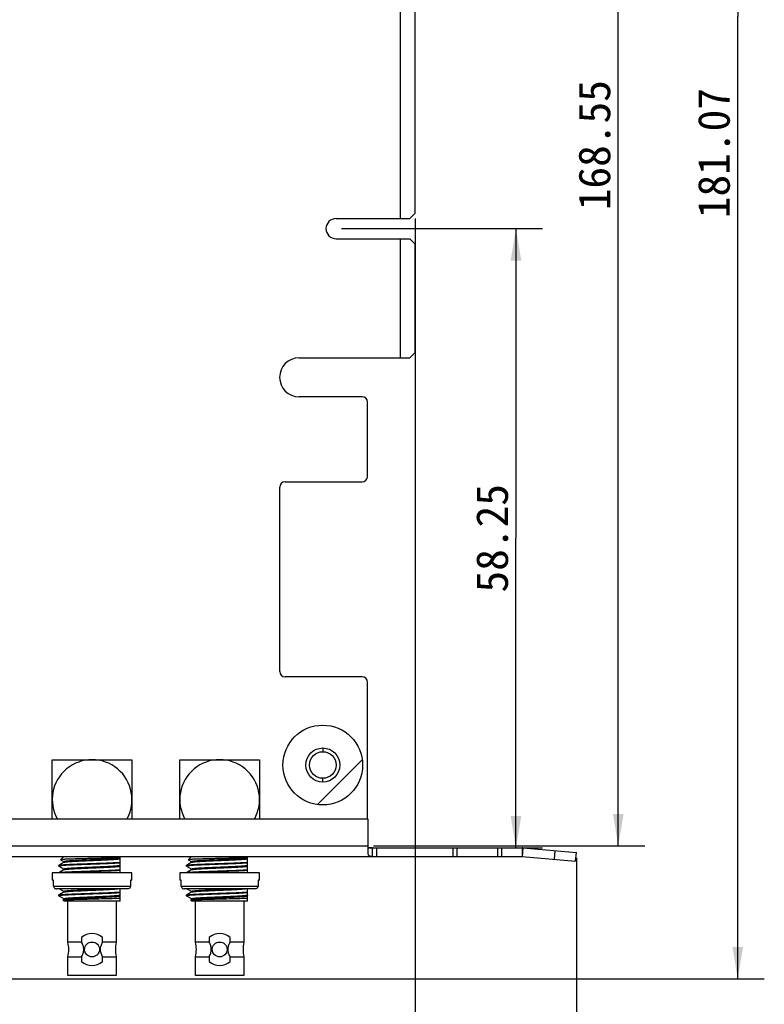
# Model space of a CAD drawing. Header units: millimetres. Extents: x 0 to 559, y 0 to 432.
# Tile 8 of 12: x 279 to 349, y 97 to 190. Entities that reach past the tile are written whole.
import ezdxf
from ezdxf.enums import TextEntityAlignment as Align

# ---------------------------------------------------------------- set-up
doc = ezdxf.new("R2010")
doc.units = ezdxf.units.MM
doc.header["$LTSCALE"] = 30.734
doc.layers.get('0').update_dxf_attribs({"linetype": 'CONTINUOUS'})
doc.layers.add('00_COMPONENTS', color=7, linetype='CONTINUOUS')
doc.layers.add('51__DRAFT_DIMS', color=7, linetype='CONTINUOUS')
doc.styles.get("Standard").update_dxf_attribs({"font": 'simfang.ttf'})
doc.dimstyles.new('DIMSTYLE_1', dxfattribs={"dimtxt": 3, "dimasz": 3, "dimexe": 2.5, "dimexo": 0.5, "dimgap": 0.75, "dimtad": 1, "dimdsep": 46, "dimtxsty": 'STANDARD', "dimblk": '_FILLED', "dimblk1": '_FILLED', "dimblk2": '_FILLED', "dimcen": 0.09, "dimclrt": 3, "dimazin": 2, "dimtp": 0.5, "dimtm": 0.5, "dimtfac": 1, "dimtofl": 0, "dimtmove": 0, "dimatfit": 3, "dimldrblk": '_FILLED', "dimfxl": 1, "dimtolj": 1, "dimarcsym": 0})
doc.dimstyles.new('DIMSTYLE_2', dxfattribs={"dimtxt": 3, "dimasz": 3, "dimexe": 2.5, "dimexo": 0.5, "dimgap": 0.75, "dimtad": 1, "dimdsep": 46, "dimtxsty": 'STANDARD', "dimblk": '_FILLED', "dimblk1": '_FILLED', "dimblk2": '_FILLED', "dimcen": 0.09, "dimclrt": 3, "dimazin": 2, "dimtp": 0.3, "dimtm": 0.3, "dimtfac": 1, "dimtofl": 0, "dimtmove": 0, "dimatfit": 3, "dimldrblk": '_FILLED', "dimfxl": 1, "dimtolj": 1, "dimarcsym": 0})

# ---------------------------------------------------------------- blocks, each defined once
blk = doc.blocks.new('_FILLED')
at = {"color": 0, "linetype": 'ByBlock'}
blk.add_solid([(0, 0), (-1, 0.167), (-1, -0.167)], dxfattribs=at)
blk = doc.blocks.new('*D1')
at = {"layer": '51__DRAFT_DIMS', "color": 4}
for p, q in [((303.14, 280.376), (348.72, 280.376)), ((346.22, 280.376), (346.22, 189.842)), ((346.22, 99.308), (346.22, 189.842)), ((210.823, 99.308), (348.72, 99.308))]:
    blk.add_line(p, q, dxfattribs=at)
at = {"layer": '51__DRAFT_DIMS', "color": 4, "xscale": 3, "yscale": 3, "zscale": 3}
for p, rotation in [((346.22, 280.376), 90), ((346.22, 99.308), 270)]:
    blk.add_blockref('_FILLED', p, dxfattribs=dict(at, rotation=rotation))
at = {"layer": '51__DRAFT_DIMS', "color": 3}
blk.add_text('181.07', height=3, rotation=90, dxfattribs=at).set_placement((345.47, 176.983), align=Align.CENTER)
blk = doc.blocks.new('*D2')
at = {"layer": '51__DRAFT_DIMS', "color": 4}
for p, q in [((303.14, 280.376), (337.479, 280.376)), ((334.979, 280.376), (334.979, 196.101)), ((334.979, 111.826), (334.979, 196.101)), ((311.962, 111.826), (337.479, 111.826))]:
    blk.add_line(p, q, dxfattribs=at)
at = {"layer": '51__DRAFT_DIMS', "color": 4, "xscale": 3, "yscale": 3, "zscale": 3}
for p, rotation in [((334.979, 280.376), 90), ((334.979, 111.826), 270)]:
    blk.add_blockref('_FILLED', p, dxfattribs=dict(at, rotation=rotation))
at = {"layer": '51__DRAFT_DIMS', "color": 3}
blk.add_text('168.55', height=3, rotation=90, dxfattribs=at).set_placement((334.229, 177.728), align=Align.CENTER)
blk = doc.blocks.new('*D3')
at = {"layer": '51__DRAFT_DIMS', "color": 4}
for p, q in [((308.94, 169.876), (327.858, 169.876)), ((325.358, 169.876), (325.358, 140.751)), ((325.358, 111.626), (325.358, 140.751)), ((319.962, 111.626), (327.858, 111.626))]:
    blk.add_line(p, q, dxfattribs=at)
at = {"layer": '51__DRAFT_DIMS', "color": 4, "xscale": 3, "yscale": 3, "zscale": 3}
for p, rotation in [((325.358, 169.876), 90), ((325.358, 111.626), 270)]:
    blk.add_blockref('_FILLED', p, dxfattribs=dict(at, rotation=rotation))
at = {"layer": '51__DRAFT_DIMS', "color": 3}
blk.add_text('58.25', height=3, rotation=90, dxfattribs=at).set_placement((324.608, 140.751), align=Align.CENTER)
blk = doc.blocks.new('*D4')
at = {"layer": '51__DRAFT_DIMS', "color": 4}
for p, q in [((315.89, 170.826), (315.89, 89.806)), ((204.74, 112.726), (204.74, 89.806)), ((204.74, 92.306), (260.315, 92.306)), ((315.89, 92.306), (260.315, 92.306))]:
    blk.add_line(p, q, dxfattribs=at)
at = {"layer": '51__DRAFT_DIMS', "color": 4, "xscale": 3, "yscale": 3, "zscale": 3, "rotation": 180}
blk.add_blockref('_FILLED', (204.74, 92.306), dxfattribs=at)
at = {"layer": '51__DRAFT_DIMS', "color": 4, "xscale": 3, "yscale": 3, "zscale": 3}
blk.add_blockref('_FILLED', (315.89, 92.306), dxfattribs=at)
at = {"layer": '51__DRAFT_DIMS', "color": 3}
blk.add_text('111.15', height=3, dxfattribs=at).set_placement((260.315, 93.056), align=Align.CENTER)
blk = doc.blocks.new('*D5')
at = {"layer": '51__DRAFT_DIMS', "color": 4}
for p, q in [((331.045, 110.683), (331.045, 83.054)), ((211.03, 99.396), (211.03, 83.054)), ((211.03, 85.554), (271.037, 85.554)), ((331.045, 85.554), (271.037, 85.554))]:
    blk.add_line(p, q, dxfattribs=at)
at = {"layer": '51__DRAFT_DIMS', "color": 4, "xscale": 3, "yscale": 3, "zscale": 3, "rotation": 180}
blk.add_blockref('_FILLED', (211.03, 85.554), dxfattribs=at)
at = {"layer": '51__DRAFT_DIMS', "color": 4, "xscale": 3, "yscale": 3, "zscale": 3}
blk.add_blockref('_FILLED', (331.045, 85.554), dxfattribs=at)
at = {"layer": '51__DRAFT_DIMS', "color": 3}
blk.add_text('120.02', height=3, dxfattribs=at).set_placement((271.037, 86.304), align=Align.CENTER)
blk = doc.blocks.new('*D6')
at = {"layer": '51__DRAFT_DIMS', "color": 4}
for p, q in [((204.74, 112.726), (204.74, 71.991)), ((331.045, 110.683), (331.045, 71.991)), ((204.74, 74.491), (267.892, 74.491)), ((331.045, 74.491), (267.892, 74.491))]:
    blk.add_line(p, q, dxfattribs=at)
at = {"layer": '51__DRAFT_DIMS', "color": 4, "xscale": 3, "yscale": 3, "zscale": 3, "rotation": 180}
blk.add_blockref('_FILLED', (204.74, 74.491), dxfattribs=at)
at = {"layer": '51__DRAFT_DIMS', "color": 4, "xscale": 3, "yscale": 3, "zscale": 3}
blk.add_blockref('_FILLED', (331.045, 74.491), dxfattribs=at)
at = {"layer": '51__DRAFT_DIMS', "color": 3}
blk.add_text('126.31', height=3, dxfattribs=at).set_placement((267.892, 75.241), align=Align.CENTER)

msp = doc.modelspace()

# ---------------------------------------------------------------- linework, layer by layer
at = {"layer": '00_COMPONENTS', "color": 7}
for p, q in [((314.49, 170.826), (314.49, 209.026)), ((315.89, 171.326), (315.89, 208.526)), ((308.44, 170.826), (315.39, 170.826)), ((315.39, 170.826), (315.89, 171.326)), ((308.44, 168.926), (315.39, 168.926)), ((314.49, 157.716), (314.49, 168.926)), ((315.89, 168.426), (315.39, 168.926)), ((315.89, 158.216), (315.89, 168.426)), ((304.955, 157.716), (315.39, 157.716)), ((315.39, 157.716), (315.89, 158.216)), ((310.89, 154.066), (304.955, 154.066)), ((311.39, 146.566), (311.39, 153.566)), ((303.14, 128.226), (303.14, 145.566)), ((303.64, 146.066), (310.89, 146.066)), ((310.89, 127.726), (303.64, 127.726)), ((311.39, 114.326), (311.39, 127.226)), ((281.74, 119.926), (289.24, 119.926)), ((281.74, 114.326), (281.74, 119.926)), ((289.24, 119.926), (289.24, 114.326)), ((293.74, 119.926), (301.24, 119.926)), ((293.74, 114.326), (293.74, 119.926)), ((301.24, 119.926), (301.24, 114.326)), ((311.462, 114.326), (220.977, 114.326)), ((311.462, 111.189), (311.462, 114.326)), ((311.462, 111.626), (325.945, 111.626)), ((311.862, 110.826), (311.862, 111.626)), ((312.262, 110.826), (312.262, 111.626)), ((326.014, 111.623), (331.045, 111.183)), ((330.975, 110.386), (331.045, 111.183)), ((211.23, 110.826), (325.945, 110.826)), ((282.865, 110.284), (282.37, 109.997)), ((282.53, 110.517), (282.84, 110.826)), ((282.53, 110.517), (282.531, 110.513)), ((282.531, 110.513), (282.859, 110.323)), ((282.859, 110.28), (282.859, 110.326)), ((282.859, 110.276), (282.865, 110.284)), ((288.115, 109.283), (288.115, 110.826)), ((294.865, 110.284), (294.37, 109.997)), ((294.53, 110.517), (294.84, 110.826)), ((294.53, 110.517), (294.531, 110.513)), ((294.531, 110.513), (294.859, 110.323)), ((294.859, 110.28), (294.859, 110.326)), ((294.859, 110.276), (294.865, 110.284)), ((300.115, 109.283), (300.115, 110.826)), ((325.945, 110.826), (330.975, 110.386)), ((282.365, 109.991), (282.37, 109.997)), ((282.365, 109.912), (282.365, 109.991)), ((282.365, 109.912), (282.37, 109.906)), ((282.365, 109.291), (282.37, 109.297)), ((282.365, 109.283), (282.365, 109.291)), ((282.37, 109.906), (282.859, 109.623)), ((282.865, 109.584), (282.37, 109.297)), ((282.859, 109.58), (282.859, 109.626)), ((282.859, 109.576), (282.865, 109.584)), ((294.365, 109.991), (294.37, 109.997)), ((294.365, 109.912), (294.365, 109.991)), ((294.365, 109.912), (294.37, 109.906)), ((294.365, 109.291), (294.37, 109.297)), ((294.365, 109.283), (294.365, 109.291)), ((294.37, 109.906), (294.859, 109.623)), ((294.865, 109.584), (294.37, 109.297)), ((294.859, 109.58), (294.859, 109.626)), ((294.859, 109.576), (294.865, 109.584)), ((289.24, 109.283), (281.74, 109.283)), ((281.74, 109.283), (281.74, 108.583)), ((281.875, 108.583), (281.74, 108.583)), ((281.875, 108.033), (281.875, 108.583)), ((289.24, 108.583), (289.104, 108.583)), ((289.104, 108.583), (289.104, 108.033)), ((289.24, 108.583), (289.24, 109.283)), ((301.24, 109.283), (293.74, 109.283)), ((293.74, 109.283), (293.74, 108.583)), ((293.875, 108.583), (293.74, 108.583)), ((293.875, 108.033), (293.875, 108.583)), ((301.24, 108.583), (301.104, 108.583)), ((301.104, 108.583), (301.104, 108.033)), ((301.24, 108.583), (301.24, 109.283)), ((288.844, 107.783), (282.135, 107.783)), ((282.865, 107.484), (282.37, 107.197)), ((282.409, 107.783), (282.859, 107.523)), ((282.859, 107.48), (282.859, 107.526)), ((282.859, 107.476), (282.865, 107.484)), ((288.115, 106.626), (288.115, 107.783)), ((300.844, 107.783), (294.135, 107.783)), ((294.865, 107.484), (294.37, 107.197)), ((294.409, 107.783), (294.859, 107.523)), ((294.859, 107.48), (294.859, 107.526)), ((294.859, 107.476), (294.865, 107.484)), ((300.115, 106.626), (300.115, 107.783)), ((282.365, 107.191), (282.37, 107.197)), ((282.365, 107.126), (282.365, 107.191)), ((282.365, 107.126), (282.394, 107.126)), ((282.399, 107.092), (282.365, 107.126)), ((282.399, 107.092), (282.418, 107.078)), ((282.418, 107.078), (282.859, 106.823)), ((282.767, 106.724), (282.769, 106.728)), ((282.865, 106.626), (282.767, 106.724)), ((282.865, 106.784), (282.769, 106.728)), ((282.859, 106.78), (282.859, 106.826)), ((288.115, 106.626), (282.865, 106.626)), ((283.215, 102.756), (283.215, 106.626)), ((287.765, 106.626), (287.765, 102.756)), ((294.365, 107.191), (294.37, 107.197)), ((294.365, 107.126), (294.365, 107.191)), ((294.365, 107.126), (294.394, 107.126)), ((294.399, 107.092), (294.365, 107.126)), ((294.399, 107.092), (294.418, 107.078)), ((294.418, 107.078), (294.859, 106.823)), ((294.767, 106.724), (294.769, 106.728)), ((294.865, 106.626), (294.767, 106.724)), ((294.865, 106.784), (294.769, 106.728)), ((294.859, 106.78), (294.859, 106.826)), ((300.115, 106.626), (294.865, 106.626)), ((295.215, 102.756), (295.215, 106.626)), ((299.765, 106.626), (299.765, 102.756)), ((284.503, 103.206), (284.503, 102.756)), ((286.476, 102.756), (286.476, 103.206)), ((296.503, 103.206), (296.503, 102.756)), ((298.476, 102.756), (298.476, 103.206)), ((284.503, 102.756), (283.215, 102.756)), ((287.765, 102.756), (286.476, 102.756)), ((296.503, 102.756), (295.215, 102.756)), ((299.765, 102.756), (298.476, 102.756)), ((283.215, 101.397), (284.503, 101.397)), ((283.215, 99.626), (283.215, 101.397)), ((284.503, 101.397), (284.503, 100.946)), ((286.476, 101.397), (287.765, 101.397)), ((286.476, 100.946), (286.476, 101.397)), ((287.765, 101.397), (287.765, 99.626)), ((295.215, 101.397), (296.503, 101.397)), ((295.215, 99.626), (295.215, 101.397)), ((296.503, 101.397), (296.503, 100.946)), ((298.476, 101.397), (299.765, 101.397)), ((298.476, 100.946), (298.476, 101.397)), ((299.765, 101.397), (299.765, 99.626)), ((287.765, 99.626), (283.215, 99.626)), ((299.765, 99.626), (295.215, 99.626))]:
    msp.add_line(p, q, dxfattribs=at)
at = {"layer": '00_COMPONENTS', "color": 4}
for p, q in [((307.19, 121.023), (307.19, 120.676)), ((306.703, 115.708), (310.908, 119.913)), ((307.19, 117.83), (307.19, 118.176)), ((213.19, 111.826), (311.462, 111.826)), ((319.462, 110.826), (319.462, 111.626)), ((319.816, 110.826), (319.816, 111.626)), ((323.633, 111.626), (323.633, 110.826)), ((323.987, 111.626), (323.987, 110.826)), ((325.945, 111.626), (325.945, 110.826)), ((326.014, 111.623), (325.945, 110.826)), ((328.982, 110.561), (329.052, 111.358)), ((281.875, 108.033), (289.104, 108.033)), ((293.875, 108.033), (301.104, 108.033))]:
    msp.add_line(p, q, dxfattribs=at)
at = {"layer": '00_COMPONENTS', "color": 7}
for centre, radius in [((307.19, 119.426), 3.75), ((307.19, 119.426), 1.6), ((307.19, 119.426), 1.25), ((285.49, 102.076), 0.7), ((297.49, 102.076), 0.7)]:
    msp.add_circle(centre, radius, dxfattribs=at)
for centre, radius, start, end in [((308.44, 169.876), 0.95, 90, 270), ((304.955, 155.891), 1.825, 90, 270), ((310.89, 153.566), 0.5, 0, 90), ((310.89, 146.566), 0.5, 270, 360), ((303.64, 145.566), 0.5, 90, 180), ((303.64, 128.226), 0.5, 180, 270), ((310.89, 127.226), 0.5, 0, 90), ((285.49, 116.176), 3.75, 330.43217, 209.56781), ((297.49, 116.176), 3.75, 330.43217, 209.56781), ((325.945, 110.826), 0.8, 85, 90), ((285.49, 102.076), 1.5, 48.87931, 131.12069), ((297.49, 102.076), 1.5, 48.87931, 131.12069), ((280.37, 102.076), 2.925, 346.56881, 13.43119), ((290.61, 102.076), 2.925, 166.56881, 193.43119), ((292.37, 102.076), 2.925, 346.56881, 13.43119), ((302.61, 102.076), 2.925, 166.56881, 193.43119), ((285.49, 102.076), 1.5, 228.87931, 311.12069), ((297.49, 102.076), 1.5, 228.87931, 311.12069)]:
    msp.add_arc(centre, radius, start, end, dxfattribs=at)
for points, knots in [([(311.862, 111.626), (311.801, 111.626), (311.698, 111.626), (311.58, 111.63), (311.513, 111.645), (311.485, 111.66), (311.465, 111.676), (311.463, 111.692), (311.462, 111.699)], [0, 0, 0, 0, 0.43082, 0.723342, 0.82573, 0.899533, 0.948203, 1, 1, 1, 1]), ([(311.862, 110.826), (311.821, 110.826), (311.757, 110.826), (311.672, 110.831), (311.606, 110.842), (311.542, 110.88), (311.494, 110.955), (311.466, 111.061), (311.463, 111.143), (311.462, 111.189)], [0, 0, 0, 0, 0.190813, 0.291774, 0.392623, 0.497702, 0.624978, 0.787902, 1, 1, 1, 1]), ([(282.37, 109.997), (282.373, 109.999), (282.381, 110.002), (282.403, 110.008), (282.442, 110.015), (282.504, 110.024), (282.584, 110.032), (282.681, 110.041), (282.796, 110.05), (282.928, 110.059), (283.134, 110.072), (283.426, 110.087), (283.812, 110.103), (284.24, 110.119), (284.699, 110.136), (285.177, 110.154), (285.819, 110.178), (286.582, 110.207), (287.3, 110.233), (287.798, 110.257), (288.016, 110.27), (288.115, 110.277)], [0, 0, 0, 0, 0.001795, 0.004376, 0.011956, 0.022763, 0.036743, 0.053824, 0.0739, 0.096854, 0.122545, 0.181499, 0.249322, 0.324355, 0.404765, 0.488579, 0.573737, 0.739741, 0.886591, 0.948261, 1, 1, 1, 1]), ([(282.53, 110.517), (282.529, 110.516), (282.529, 110.514), (282.53, 110.513), (282.531, 110.512)], [0, 0, 0, 0, 0.411609, 1, 1, 1, 1]), ([(288.115, 110.717), (288.052, 110.711), (287.901, 110.702), (287.635, 110.689), (287.297, 110.676), (286.898, 110.665), (286.452, 110.653), (285.973, 110.64), (285.476, 110.627), (284.978, 110.614), (284.493, 110.602), (284.037, 110.59), (283.681, 110.581), (283.421, 110.572), (283.248, 110.566), (283.091, 110.56), (282.952, 110.554), (282.832, 110.547), (282.731, 110.541), (282.66, 110.536), (282.613, 110.531), (282.586, 110.528), (282.564, 110.525), (282.548, 110.523), (282.537, 110.52), (282.531, 110.518), (282.53, 110.517)], [0, 0, 0, 0, 0.033481, 0.081564, 0.142712, 0.214917, 0.29567, 0.382328, 0.472151, 0.562313, 0.649991, 0.732424, 0.807151, 0.840949, 0.872024, 0.900145, 0.9251, 0.946708, 0.964815, 0.979283, 0.985116, 0.989997, 0.993918, 0.996881, 0.998897, 1, 1, 1, 1]), ([(288.115, 110.67), (288.111, 110.668), (288.102, 110.664), (288.075, 110.656), (288.026, 110.647), (287.951, 110.637), (287.852, 110.626), (287.732, 110.615), (287.591, 110.604), (287.431, 110.593), (287.183, 110.578), (286.837, 110.561), (286.387, 110.541), (285.904, 110.52), (285.406, 110.498), (284.912, 110.476), (284.438, 110.455), (284.065, 110.439), (283.79, 110.424), (283.606, 110.414), (283.439, 110.403), (283.292, 110.392), (283.165, 110.381), (283.059, 110.37), (282.975, 110.359), (282.915, 110.349), (282.879, 110.34), (282.863, 110.333), (282.859, 110.328), (282.859, 110.326)], [0, 0, 0, 0, 0.002317, 0.005717, 0.015833, 0.030356, 0.049169, 0.072119, 0.098992, 0.12955, 0.163508, 0.240362, 0.326743, 0.419472, 0.515135, 0.610217, 0.701216, 0.784764, 0.822775, 0.857807, 0.889535, 0.917672, 0.941957, 0.962176, 0.978148, 0.989747, 0.996911, 0.998888, 1, 1, 1, 1]), ([(282.865, 110.284), (282.869, 110.286), (282.878, 110.289), (282.905, 110.297), (282.953, 110.306), (283.026, 110.316), (283.122, 110.327), (283.238, 110.337), (283.375, 110.348), (283.53, 110.359), (283.769, 110.374), (284.105, 110.39), (284.54, 110.409), (285.009, 110.43), (285.496, 110.452), (285.981, 110.473), (286.45, 110.494), (286.885, 110.513), (287.219, 110.53), (287.457, 110.544), (287.612, 110.555), (287.747, 110.566), (287.862, 110.577), (287.957, 110.587), (288.03, 110.598), (288.076, 110.607), (288.102, 110.614), (288.111, 110.618), (288.115, 110.62)], [0, 0, 0, 0, 0.002357, 0.005751, 0.015722, 0.02991, 0.048215, 0.070482, 0.096527, 0.12612, 0.159004, 0.233461, 0.31729, 0.407554, 0.501066, 0.594535, 0.684675, 0.768309, 0.842497, 0.875222, 0.904646, 0.930509, 0.95259, 0.970695, 0.984683, 0.994448, 0.997742, 1, 1, 1, 1]), ([(294.37, 109.997), (294.373, 109.999), (294.381, 110.002), (294.403, 110.008), (294.442, 110.015), (294.504, 110.024), (294.584, 110.032), (294.681, 110.041), (294.796, 110.05), (294.928, 110.059), (295.134, 110.072), (295.426, 110.087), (295.812, 110.103), (296.24, 110.119), (296.699, 110.136), (297.177, 110.154), (297.819, 110.178), (298.582, 110.207), (299.3, 110.233), (299.798, 110.257), (300.016, 110.27), (300.115, 110.277)], [0, 0, 0, 0, 0.001795, 0.004376, 0.011956, 0.022763, 0.036743, 0.053824, 0.0739, 0.096854, 0.122545, 0.181499, 0.249322, 0.324355, 0.404765, 0.488579, 0.573737, 0.739741, 0.886591, 0.948261, 1, 1, 1, 1]), ([(294.53, 110.517), (294.529, 110.516), (294.529, 110.514), (294.53, 110.513), (294.531, 110.512)], [0, 0, 0, 0, 0.411609, 1, 1, 1, 1]), ([(300.115, 110.717), (300.052, 110.711), (299.901, 110.702), (299.635, 110.689), (299.297, 110.676), (298.898, 110.665), (298.452, 110.653), (297.973, 110.64), (297.476, 110.627), (296.978, 110.614), (296.493, 110.602), (296.037, 110.59), (295.681, 110.581), (295.421, 110.572), (295.248, 110.566), (295.091, 110.56), (294.952, 110.554), (294.832, 110.547), (294.731, 110.541), (294.66, 110.536), (294.613, 110.531), (294.586, 110.528), (294.564, 110.525), (294.548, 110.523), (294.537, 110.52), (294.531, 110.518), (294.53, 110.517)], [0, 0, 0, 0, 0.033481, 0.081564, 0.142712, 0.214917, 0.29567, 0.382328, 0.472151, 0.562313, 0.649991, 0.732424, 0.807151, 0.840949, 0.872024, 0.900145, 0.9251, 0.946708, 0.964815, 0.979283, 0.985116, 0.989997, 0.993918, 0.996881, 0.998897, 1, 1, 1, 1]), ([(300.115, 110.67), (300.111, 110.668), (300.102, 110.664), (300.075, 110.656), (300.026, 110.647), (299.951, 110.637), (299.852, 110.626), (299.732, 110.615), (299.591, 110.604), (299.431, 110.593), (299.183, 110.578), (298.837, 110.561), (298.387, 110.541), (297.904, 110.52), (297.406, 110.498), (296.912, 110.476), (296.438, 110.455), (296.065, 110.439), (295.79, 110.424), (295.606, 110.414), (295.439, 110.403), (295.292, 110.392), (295.165, 110.381), (295.059, 110.37), (294.975, 110.359), (294.915, 110.349), (294.879, 110.34), (294.863, 110.333), (294.859, 110.328), (294.859, 110.326)], [0, 0, 0, 0, 0.002317, 0.005717, 0.015833, 0.030356, 0.049169, 0.072119, 0.098992, 0.12955, 0.163508, 0.240362, 0.326743, 0.419472, 0.515135, 0.610217, 0.701216, 0.784764, 0.822775, 0.857807, 0.889535, 0.917672, 0.941957, 0.962176, 0.978148, 0.989747, 0.996911, 0.998888, 1, 1, 1, 1]), ([(294.865, 110.284), (294.869, 110.286), (294.878, 110.289), (294.905, 110.297), (294.953, 110.306), (295.026, 110.316), (295.122, 110.327), (295.238, 110.337), (295.375, 110.348), (295.53, 110.359), (295.769, 110.374), (296.105, 110.39), (296.54, 110.409), (297.009, 110.43), (297.496, 110.452), (297.981, 110.473), (298.45, 110.494), (298.885, 110.513), (299.219, 110.53), (299.457, 110.544), (299.612, 110.555), (299.747, 110.566), (299.862, 110.577), (299.957, 110.587), (300.03, 110.598), (300.076, 110.607), (300.102, 110.614), (300.111, 110.618), (300.115, 110.62)], [0, 0, 0, 0, 0.002357, 0.005751, 0.015722, 0.02991, 0.048215, 0.070482, 0.096527, 0.12612, 0.159004, 0.233461, 0.31729, 0.407554, 0.501066, 0.594535, 0.684675, 0.768309, 0.842497, 0.875222, 0.904646, 0.930509, 0.95259, 0.970695, 0.984683, 0.994448, 0.997742, 1, 1, 1, 1]), ([(288.115, 110.198), (287.892, 110.183), (287.379, 110.157), (286.705, 110.133), (286.089, 110.109), (285.596, 110.091), (285.099, 110.072), (284.613, 110.054), (284.15, 110.037), (283.72, 110.021), (283.389, 110.006), (283.15, 109.994), (282.992, 109.985), (282.85, 109.975), (282.726, 109.966), (282.619, 109.957), (282.53, 109.948), (282.461, 109.939), (282.411, 109.931), (282.381, 109.923), (282.368, 109.918), (282.365, 109.914), (282.365, 109.912)], [0, 0, 0, 0, 0.116292, 0.267213, 0.350956, 0.437396, 0.524315, 0.609481, 0.690702, 0.765895, 0.833138, 0.863232, 0.890709, 0.915397, 0.937137, 0.955796, 0.971253, 0.983418, 0.992226, 0.997658, 0.999157, 1, 1, 1, 1]), ([(282.37, 109.297), (282.373, 109.299), (282.381, 109.302), (282.403, 109.308), (282.442, 109.315), (282.504, 109.324), (282.584, 109.332), (282.681, 109.341), (282.796, 109.35), (282.928, 109.359), (283.134, 109.372), (283.426, 109.387), (283.812, 109.403), (284.24, 109.419), (284.699, 109.436), (285.177, 109.454), (285.819, 109.478), (286.582, 109.507), (287.3, 109.533), (287.798, 109.557), (288.016, 109.57), (288.115, 109.577)], [0, 0, 0, 0, 0.001795, 0.004376, 0.011956, 0.022763, 0.036743, 0.053824, 0.0739, 0.096854, 0.122545, 0.181499, 0.249322, 0.324355, 0.404765, 0.488579, 0.573737, 0.739741, 0.886591, 0.948261, 1, 1, 1, 1]), ([(288.115, 109.97), (288.111, 109.968), (288.102, 109.964), (288.075, 109.956), (288.026, 109.947), (287.951, 109.937), (287.852, 109.926), (287.732, 109.915), (287.591, 109.904), (287.431, 109.893), (287.183, 109.878), (286.837, 109.861), (286.387, 109.841), (285.904, 109.82), (285.406, 109.798), (284.912, 109.776), (284.438, 109.755), (284.065, 109.739), (283.79, 109.724), (283.606, 109.714), (283.439, 109.703), (283.292, 109.692), (283.165, 109.681), (283.059, 109.67), (282.975, 109.659), (282.915, 109.649), (282.879, 109.64), (282.863, 109.633), (282.859, 109.628), (282.859, 109.626)], [0, 0, 0, 0, 0.002317, 0.005717, 0.015833, 0.030356, 0.049169, 0.072119, 0.098992, 0.12955, 0.163508, 0.240362, 0.326743, 0.419472, 0.515135, 0.610217, 0.701216, 0.784764, 0.822775, 0.857807, 0.889535, 0.917672, 0.941957, 0.962176, 0.978148, 0.989747, 0.996911, 0.998888, 1, 1, 1, 1]), ([(282.865, 109.584), (282.869, 109.586), (282.878, 109.589), (282.905, 109.597), (282.953, 109.606), (283.026, 109.616), (283.122, 109.627), (283.238, 109.637), (283.375, 109.648), (283.53, 109.659), (283.769, 109.674), (284.105, 109.69), (284.54, 109.709), (285.009, 109.73), (285.496, 109.752), (285.981, 109.773), (286.45, 109.794), (286.885, 109.813), (287.219, 109.83), (287.457, 109.844), (287.612, 109.855), (287.747, 109.866), (287.862, 109.877), (287.957, 109.887), (288.03, 109.898), (288.076, 109.907), (288.102, 109.914), (288.111, 109.918), (288.115, 109.92)], [0, 0, 0, 0, 0.002357, 0.005751, 0.015722, 0.02991, 0.048215, 0.070482, 0.096527, 0.12612, 0.159004, 0.233461, 0.31729, 0.407554, 0.501066, 0.594535, 0.684675, 0.768309, 0.842497, 0.875222, 0.904646, 0.930509, 0.95259, 0.970695, 0.984683, 0.994448, 0.997742, 1, 1, 1, 1]), ([(288.115, 109.498), (287.752, 109.473), (287.156, 109.449), (286.312, 109.418), (285.582, 109.39), (284.845, 109.363), (283.974, 109.331), (283.354, 109.307), (282.971, 109.283)], [0, 0, 0, 0, 0.21189, 0.34727, 0.492129, 0.638051, 0.77655, 1, 1, 1, 1]), ([(300.115, 110.198), (299.892, 110.183), (299.379, 110.157), (298.705, 110.133), (298.089, 110.109), (297.596, 110.091), (297.099, 110.072), (296.613, 110.054), (296.15, 110.037), (295.72, 110.021), (295.389, 110.006), (295.15, 109.994), (294.992, 109.985), (294.85, 109.975), (294.726, 109.966), (294.619, 109.957), (294.53, 109.948), (294.461, 109.939), (294.411, 109.931), (294.381, 109.923), (294.368, 109.918), (294.365, 109.914), (294.365, 109.912)], [0, 0, 0, 0, 0.116292, 0.267213, 0.350956, 0.437396, 0.524315, 0.609481, 0.690702, 0.765895, 0.833138, 0.863232, 0.890709, 0.915397, 0.937137, 0.955796, 0.971253, 0.983418, 0.992226, 0.997658, 0.999157, 1, 1, 1, 1]), ([(294.37, 109.297), (294.373, 109.299), (294.381, 109.302), (294.403, 109.308), (294.442, 109.315), (294.504, 109.324), (294.584, 109.332), (294.681, 109.341), (294.796, 109.35), (294.928, 109.359), (295.134, 109.372), (295.426, 109.387), (295.812, 109.403), (296.24, 109.419), (296.699, 109.436), (297.177, 109.454), (297.819, 109.478), (298.582, 109.507), (299.3, 109.533), (299.798, 109.557), (300.016, 109.57), (300.115, 109.577)], [0, 0, 0, 0, 0.001795, 0.004376, 0.011956, 0.022763, 0.036743, 0.053824, 0.0739, 0.096854, 0.122545, 0.181499, 0.249322, 0.324355, 0.404765, 0.488579, 0.573737, 0.739741, 0.886591, 0.948261, 1, 1, 1, 1]), ([(300.115, 109.97), (300.111, 109.968), (300.102, 109.964), (300.075, 109.956), (300.026, 109.947), (299.951, 109.937), (299.852, 109.926), (299.732, 109.915), (299.591, 109.904), (299.431, 109.893), (299.183, 109.878), (298.837, 109.861), (298.387, 109.841), (297.904, 109.82), (297.406, 109.798), (296.912, 109.776), (296.438, 109.755), (296.065, 109.739), (295.79, 109.724), (295.606, 109.714), (295.439, 109.703), (295.292, 109.692), (295.165, 109.681), (295.059, 109.67), (294.975, 109.659), (294.915, 109.649), (294.879, 109.64), (294.863, 109.633), (294.859, 109.628), (294.859, 109.626)], [0, 0, 0, 0, 0.002317, 0.005717, 0.015833, 0.030356, 0.049169, 0.072119, 0.098992, 0.12955, 0.163508, 0.240362, 0.326743, 0.419472, 0.515135, 0.610217, 0.701216, 0.784764, 0.822775, 0.857807, 0.889535, 0.917672, 0.941957, 0.962176, 0.978148, 0.989747, 0.996911, 0.998888, 1, 1, 1, 1]), ([(294.865, 109.584), (294.869, 109.586), (294.878, 109.589), (294.905, 109.597), (294.953, 109.606), (295.026, 109.616), (295.122, 109.627), (295.238, 109.637), (295.375, 109.648), (295.53, 109.659), (295.769, 109.674), (296.105, 109.69), (296.54, 109.709), (297.009, 109.73), (297.496, 109.752), (297.981, 109.773), (298.45, 109.794), (298.885, 109.813), (299.219, 109.83), (299.457, 109.844), (299.612, 109.855), (299.747, 109.866), (299.862, 109.877), (299.957, 109.887), (300.03, 109.898), (300.076, 109.907), (300.102, 109.914), (300.111, 109.918), (300.115, 109.92)], [0, 0, 0, 0, 0.002357, 0.005751, 0.015722, 0.02991, 0.048215, 0.070482, 0.096527, 0.12612, 0.159004, 0.233461, 0.31729, 0.407554, 0.501066, 0.594535, 0.684675, 0.768309, 0.842497, 0.875222, 0.904646, 0.930509, 0.95259, 0.970695, 0.984683, 0.994448, 0.997742, 1, 1, 1, 1]), ([(300.115, 109.498), (299.752, 109.473), (299.156, 109.449), (298.312, 109.418), (297.582, 109.39), (296.845, 109.363), (295.974, 109.331), (295.354, 109.307), (294.971, 109.283)], [0, 0, 0, 0, 0.21189, 0.34727, 0.492129, 0.638051, 0.77655, 1, 1, 1, 1]), ([(281.875, 108.033), (281.875, 108), (281.89, 107.933), (281.949, 107.85), (282.035, 107.796), (282.102, 107.783), (282.135, 107.783)], [0, 0, 0, 0, 0.249908, 0.499808, 0.749797, 1, 1, 1, 1]), ([(282.37, 107.197), (282.373, 107.199), (282.381, 107.202), (282.403, 107.208), (282.442, 107.215), (282.504, 107.224), (282.584, 107.232), (282.681, 107.241), (282.796, 107.25), (282.928, 107.259), (283.134, 107.272), (283.426, 107.287), (283.812, 107.303), (284.24, 107.319), (284.699, 107.336), (285.177, 107.354), (285.819, 107.378), (286.582, 107.407), (287.3, 107.433), (287.798, 107.457), (288.016, 107.47), (288.115, 107.477)], [0, 0, 0, 0, 0.001795, 0.004376, 0.011956, 0.022763, 0.036743, 0.053824, 0.0739, 0.096854, 0.122545, 0.181499, 0.249322, 0.324355, 0.404765, 0.488579, 0.573737, 0.739741, 0.886591, 0.948261, 1, 1, 1, 1]), ([(287.269, 107.783), (287.06, 107.771), (286.61, 107.751), (285.908, 107.72), (285.291, 107.693), (284.794, 107.671), (284.439, 107.655), (284.105, 107.64), (283.8, 107.625), (283.531, 107.609), (283.331, 107.595), (283.193, 107.583), (283.107, 107.575), (283.033, 107.567), (282.973, 107.559), (282.925, 107.551), (282.89, 107.543), (282.87, 107.537), (282.859, 107.53), (282.859, 107.526)], [0, 0, 0, 0, 0.141826, 0.305278, 0.476811, 0.561165, 0.642219, 0.718273, 0.787754, 0.849227, 0.901417, 0.923684, 0.943246, 0.960003, 0.973871, 0.984793, 0.992725, 0.99769, 1, 1, 1, 1]), ([(282.865, 107.484), (282.873, 107.488), (282.895, 107.494), (282.938, 107.503), (282.998, 107.512), (283.076, 107.522), (283.17, 107.531), (283.328, 107.545), (283.562, 107.561), (283.881, 107.58), (284.246, 107.597), (284.645, 107.614), (285.067, 107.633), (285.502, 107.652), (285.936, 107.671), (286.357, 107.69), (286.755, 107.707), (287.117, 107.724), (287.433, 107.742), (287.695, 107.761), (287.851, 107.775), (287.918, 107.783)], [0, 0, 0, 0, 0.005102, 0.013682, 0.025752, 0.041244, 0.060064, 0.082081, 0.1351, 0.198835, 0.271512, 0.351118, 0.435434, 0.5221, 0.608695, 0.692808, 0.772085, 0.844317, 0.907494, 0.95987, 1, 1, 1, 1]), ([(289.104, 108.033), (289.104, 108), (289.09, 107.933), (289.03, 107.85), (288.944, 107.796), (288.877, 107.783), (288.844, 107.783)], [0, 0, 0, 0, 0.249895, 0.49982, 0.749831, 1, 1, 1, 1]), ([(293.875, 108.033), (293.875, 108), (293.89, 107.933), (293.949, 107.85), (294.035, 107.796), (294.102, 107.783), (294.135, 107.783)], [0, 0, 0, 0, 0.249908, 0.499808, 0.749797, 1, 1, 1, 1]), ([(294.37, 107.197), (294.373, 107.199), (294.381, 107.202), (294.403, 107.208), (294.442, 107.215), (294.504, 107.224), (294.584, 107.232), (294.681, 107.241), (294.796, 107.25), (294.928, 107.259), (295.134, 107.272), (295.426, 107.287), (295.812, 107.303), (296.24, 107.319), (296.699, 107.336), (297.177, 107.354), (297.819, 107.378), (298.582, 107.407), (299.3, 107.433), (299.798, 107.457), (300.016, 107.47), (300.115, 107.477)], [0, 0, 0, 0, 0.001795, 0.004376, 0.011956, 0.022763, 0.036743, 0.053824, 0.0739, 0.096854, 0.122545, 0.181499, 0.249322, 0.324355, 0.404765, 0.488579, 0.573737, 0.739741, 0.886591, 0.948261, 1, 1, 1, 1]), ([(299.269, 107.783), (299.06, 107.771), (298.61, 107.751), (297.908, 107.72), (297.291, 107.693), (296.794, 107.671), (296.439, 107.655), (296.105, 107.64), (295.8, 107.625), (295.531, 107.609), (295.331, 107.595), (295.193, 107.583), (295.107, 107.575), (295.033, 107.567), (294.973, 107.559), (294.925, 107.551), (294.89, 107.543), (294.87, 107.537), (294.859, 107.53), (294.859, 107.526)], [0, 0, 0, 0, 0.141826, 0.305278, 0.476811, 0.561165, 0.642219, 0.718273, 0.787754, 0.849227, 0.901417, 0.923684, 0.943246, 0.960003, 0.973871, 0.984793, 0.992725, 0.99769, 1, 1, 1, 1]), ([(294.865, 107.484), (294.873, 107.488), (294.895, 107.494), (294.938, 107.503), (294.998, 107.512), (295.076, 107.522), (295.17, 107.531), (295.328, 107.545), (295.562, 107.561), (295.881, 107.58), (296.246, 107.597), (296.645, 107.614), (297.067, 107.633), (297.502, 107.652), (297.936, 107.671), (298.357, 107.69), (298.755, 107.707), (299.117, 107.724), (299.433, 107.742), (299.695, 107.761), (299.851, 107.775), (299.918, 107.783)], [0, 0, 0, 0, 0.005102, 0.013682, 0.025752, 0.041244, 0.060064, 0.082081, 0.1351, 0.198835, 0.271512, 0.351118, 0.435434, 0.5221, 0.608695, 0.692808, 0.772085, 0.844317, 0.907494, 0.95987, 1, 1, 1, 1]), ([(301.104, 108.033), (301.104, 108), (301.09, 107.933), (301.03, 107.85), (300.944, 107.796), (300.877, 107.783), (300.844, 107.783)], [0, 0, 0, 0, 0.249895, 0.49982, 0.749831, 1, 1, 1, 1]), ([(282.394, 107.126), (282.392, 107.123), (282.388, 107.115), (282.389, 107.107), (282.391, 107.103)], [0, 0, 0, 0, 0.522195, 1, 1, 1, 1]), ([(282.391, 107.103), (282.391, 107.102), (282.393, 107.098), (282.396, 107.095), (282.399, 107.092)], [0, 0, 0, 0, 0.22654, 1, 1, 1, 1]), ([(288.115, 107.398), (287.906, 107.384), (287.426, 107.359), (286.641, 107.33), (285.75, 107.297), (284.977, 107.268), (284.369, 107.245), (283.944, 107.23), (283.555, 107.214), (283.211, 107.198), (282.919, 107.18), (282.686, 107.163), (282.531, 107.149), (282.441, 107.136), (282.408, 107.13), (282.394, 107.126)], [0, 0, 0, 0, 0.109695, 0.251282, 0.411838, 0.576678, 0.655974, 0.730728, 0.799226, 0.859898, 0.911357, 0.952429, 0.982187, 0.992613, 1, 1, 1, 1]), ([(282.769, 106.728), (282.771, 106.729), (282.778, 106.731), (282.79, 106.734), (282.807, 106.737), (282.839, 106.741), (282.891, 106.746), (282.967, 106.752), (283.061, 106.759), (283.173, 106.765), (283.301, 106.771), (283.502, 106.779), (283.787, 106.789), (284.163, 106.8), (284.578, 106.811), (285.019, 106.822), (285.475, 106.834), (286.076, 106.85), (286.774, 106.867), (287.42, 106.884), (287.852, 106.901), (288.034, 106.91), (288.115, 106.914)], [0, 0, 0, 0, 0.00146, 0.00379, 0.007005, 0.011107, 0.021943, 0.036235, 0.053894, 0.074804, 0.098823, 0.125769, 0.187664, 0.258793, 0.337035, 0.42024, 0.506179, 0.592564, 0.757517, 0.89796, 0.954545, 1, 1, 1, 1]), ([(288.115, 107.17), (288.111, 107.168), (288.102, 107.164), (288.075, 107.156), (288.026, 107.147), (287.951, 107.137), (287.852, 107.126), (287.732, 107.115), (287.591, 107.104), (287.431, 107.093), (287.183, 107.078), (286.837, 107.061), (286.387, 107.041), (285.904, 107.02), (285.406, 106.998), (284.912, 106.976), (284.438, 106.955), (284.065, 106.939), (283.79, 106.924), (283.606, 106.914), (283.439, 106.903), (283.292, 106.892), (283.165, 106.881), (283.059, 106.87), (282.975, 106.859), (282.915, 106.849), (282.879, 106.84), (282.863, 106.833), (282.859, 106.828), (282.859, 106.826)], [0, 0, 0, 0, 0.002316, 0.005716, 0.015832, 0.030354, 0.049167, 0.072117, 0.098991, 0.129551, 0.163511, 0.240364, 0.326743, 0.41948, 0.515154, 0.610236, 0.701223, 0.784768, 0.82278, 0.857813, 0.889541, 0.917678, 0.941962, 0.962181, 0.978152, 0.989751, 0.996915, 0.998889, 1, 1, 1, 1]), ([(282.859, 106.826), (282.859, 106.826), (282.86, 106.823), (282.863, 106.821), (282.865, 106.819)], [0, 0, 0, 0, 0.187463, 1, 1, 1, 1]), ([(282.865, 106.784), (282.869, 106.786), (282.878, 106.789), (282.905, 106.797), (282.953, 106.806), (283.026, 106.816), (283.122, 106.827), (283.238, 106.837), (283.375, 106.848), (283.53, 106.859), (283.769, 106.874), (284.105, 106.89), (284.54, 106.909), (285.009, 106.93), (285.496, 106.952), (285.981, 106.973), (286.45, 106.994), (286.885, 107.013), (287.219, 107.03), (287.457, 107.044), (287.612, 107.055), (287.747, 107.066), (287.862, 107.077), (287.957, 107.087), (288.03, 107.098), (288.076, 107.107), (288.102, 107.114), (288.111, 107.118), (288.115, 107.12)], [0, 0, 0, 0, 0.002359, 0.005754, 0.015724, 0.029916, 0.048222, 0.070493, 0.096537, 0.126131, 0.159013, 0.233467, 0.317295, 0.407556, 0.501062, 0.594531, 0.684678, 0.768312, 0.842499, 0.875224, 0.904648, 0.930511, 0.952592, 0.970697, 0.984684, 0.994448, 0.997742, 1, 1, 1, 1]), ([(294.394, 107.126), (294.392, 107.123), (294.388, 107.115), (294.389, 107.107), (294.391, 107.103)], [0, 0, 0, 0, 0.522195, 1, 1, 1, 1]), ([(294.391, 107.103), (294.391, 107.102), (294.393, 107.098), (294.396, 107.095), (294.399, 107.092)], [0, 0, 0, 0, 0.22654, 1, 1, 1, 1]), ([(300.115, 107.398), (299.906, 107.384), (299.426, 107.359), (298.641, 107.33), (297.75, 107.297), (296.977, 107.268), (296.369, 107.245), (295.944, 107.23), (295.555, 107.214), (295.211, 107.198), (294.919, 107.18), (294.686, 107.163), (294.531, 107.149), (294.441, 107.136), (294.408, 107.13), (294.394, 107.126)], [0, 0, 0, 0, 0.109695, 0.251282, 0.411838, 0.576678, 0.655974, 0.730728, 0.799226, 0.859898, 0.911357, 0.952429, 0.982187, 0.992613, 1, 1, 1, 1]), ([(294.769, 106.728), (294.771, 106.729), (294.778, 106.731), (294.79, 106.734), (294.807, 106.737), (294.839, 106.741), (294.891, 106.746), (294.967, 106.752), (295.061, 106.759), (295.173, 106.765), (295.301, 106.771), (295.502, 106.779), (295.787, 106.789), (296.163, 106.8), (296.578, 106.811), (297.019, 106.822), (297.475, 106.834), (298.076, 106.85), (298.774, 106.867), (299.42, 106.884), (299.852, 106.901), (300.034, 106.91), (300.115, 106.914)], [0, 0, 0, 0, 0.00146, 0.00379, 0.007005, 0.011107, 0.021943, 0.036235, 0.053894, 0.074804, 0.098823, 0.125769, 0.187664, 0.258793, 0.337035, 0.42024, 0.506179, 0.592564, 0.757517, 0.89796, 0.954545, 1, 1, 1, 1]), ([(300.115, 107.17), (300.111, 107.168), (300.102, 107.164), (300.075, 107.156), (300.026, 107.147), (299.951, 107.137), (299.852, 107.126), (299.732, 107.115), (299.591, 107.104), (299.431, 107.093), (299.183, 107.078), (298.837, 107.061), (298.387, 107.041), (297.904, 107.02), (297.406, 106.998), (296.912, 106.976), (296.438, 106.955), (296.065, 106.939), (295.79, 106.924), (295.606, 106.914), (295.439, 106.903), (295.292, 106.892), (295.165, 106.881), (295.059, 106.87), (294.975, 106.859), (294.915, 106.849), (294.879, 106.84), (294.863, 106.833), (294.859, 106.828), (294.859, 106.826)], [0, 0, 0, 0, 0.002316, 0.005716, 0.015832, 0.030354, 0.049167, 0.072117, 0.098991, 0.129551, 0.163511, 0.240364, 0.326743, 0.41948, 0.515154, 0.610236, 0.701223, 0.784768, 0.82278, 0.857813, 0.889541, 0.917678, 0.941962, 0.962181, 0.978152, 0.989751, 0.996915, 0.998889, 1, 1, 1, 1]), ([(294.859, 106.826), (294.859, 106.826), (294.86, 106.823), (294.863, 106.821), (294.865, 106.819)], [0, 0, 0, 0, 0.187463, 1, 1, 1, 1]), ([(294.865, 106.784), (294.869, 106.786), (294.878, 106.789), (294.905, 106.797), (294.953, 106.806), (295.026, 106.816), (295.122, 106.827), (295.238, 106.837), (295.375, 106.848), (295.53, 106.859), (295.769, 106.874), (296.105, 106.89), (296.54, 106.909), (297.009, 106.93), (297.496, 106.952), (297.981, 106.973), (298.45, 106.994), (298.885, 107.013), (299.219, 107.03), (299.457, 107.044), (299.612, 107.055), (299.747, 107.066), (299.862, 107.077), (299.957, 107.087), (300.03, 107.098), (300.076, 107.107), (300.102, 107.114), (300.111, 107.118), (300.115, 107.12)], [0, 0, 0, 0, 0.002359, 0.005754, 0.015724, 0.029916, 0.048222, 0.070493, 0.096537, 0.126131, 0.159013, 0.233467, 0.317295, 0.407556, 0.501062, 0.594531, 0.684678, 0.768312, 0.842499, 0.875224, 0.904648, 0.930511, 0.952592, 0.970697, 0.984684, 0.994448, 0.997742, 1, 1, 1, 1]), ([(284.705, 102.076), (284.705, 102.195), (284.662, 102.434), (284.561, 102.651), (284.503, 102.756)], [0, 0, 0, 0, 0.499561, 1, 1, 1, 1]), ([(284.503, 101.397), (284.561, 101.501), (284.662, 101.719), (284.705, 101.957), (284.705, 102.076)], [0, 0, 0, 0, 0.500462, 1, 1, 1, 1]), ([(286.274, 102.076), (286.274, 102.136), (286.285, 102.256), (286.343, 102.488), (286.418, 102.651), (286.476, 102.756)], [0, 0, 0, 0, 0.250114, 0.500286, 1, 1, 1, 1]), ([(286.476, 101.397), (286.418, 101.501), (286.343, 101.665), (286.285, 101.897), (286.274, 102.017), (286.274, 102.076)], [0, 0, 0, 0, 0.499728, 0.74989, 1, 1, 1, 1]), ([(296.705, 102.076), (296.705, 102.195), (296.662, 102.434), (296.561, 102.651), (296.503, 102.756)], [0, 0, 0, 0, 0.499561, 1, 1, 1, 1]), ([(296.503, 101.397), (296.561, 101.501), (296.662, 101.719), (296.705, 101.957), (296.705, 102.076)], [0, 0, 0, 0, 0.500462, 1, 1, 1, 1]), ([(298.274, 102.076), (298.274, 102.136), (298.285, 102.256), (298.343, 102.488), (298.418, 102.651), (298.476, 102.756)], [0, 0, 0, 0, 0.250114, 0.500286, 1, 1, 1, 1]), ([(298.476, 101.397), (298.418, 101.501), (298.343, 101.665), (298.285, 101.897), (298.274, 102.017), (298.274, 102.076)], [0, 0, 0, 0, 0.499728, 0.74989, 1, 1, 1, 1])]:
    msp.add_open_spline(points, degree=3, knots=knots, dxfattribs=at)

# ---------------------------------------------------------------- dimensions: what is measured, and where the dimension line sits
at = {"layer": '51__DRAFT_DIMS', "color": 4}
for base, p1, p2, angle, dimstyle, picture, middle in [((346.22, 99.308), (302.64, 280.376), (210.323, 99.308), 270, 'DIMSTYLE_1', '*D1', (346.22, 177.068)), ((334.979, 111.826), (302.64, 280.376), (311.462, 111.826), 270, 'DIMSTYLE_1', '*D2', (334.979, 177.801)), ((204.74, 92.306), (315.89, 171.326), (204.74, 113.226), 180, 'DIMSTYLE_2', '*D4', (260.388, 92.306)), ((325.358, 169.876), (319.462, 111.626), (308.44, 169.876), 90, 'DIMSTYLE_2', '*D3', (325.358, 140.705))]:
    dim = msp.add_linear_dim(base=base, p1=p1, p2=p2, angle=angle, dimstyle=dimstyle, dxfattribs=at)
    dim.commit()
    dim.dimension.update_dxf_attribs({"geometry": picture, "text_midpoint": middle, "dimtype": 160})
for base, p1, picture, middle in [((331.0446, 74.4909), (204.7395, 113.2265), '*D6', (267.8774, 74.4909)), ((331.0446, 85.5543), (211.0295, 99.8965), '*D5', (271.1103, 85.5543))]:
    dim = msp.add_linear_dim(base=base, p1=p1, p2=(331.0446, 111.1833), dimstyle='DIMSTYLE_1', dxfattribs=at)
    dim.commit()
    dim.dimension.update_dxf_attribs({"geometry": picture, "text_midpoint": middle, "dimtype": 160})

doc.saveas('drawing.dxf')
